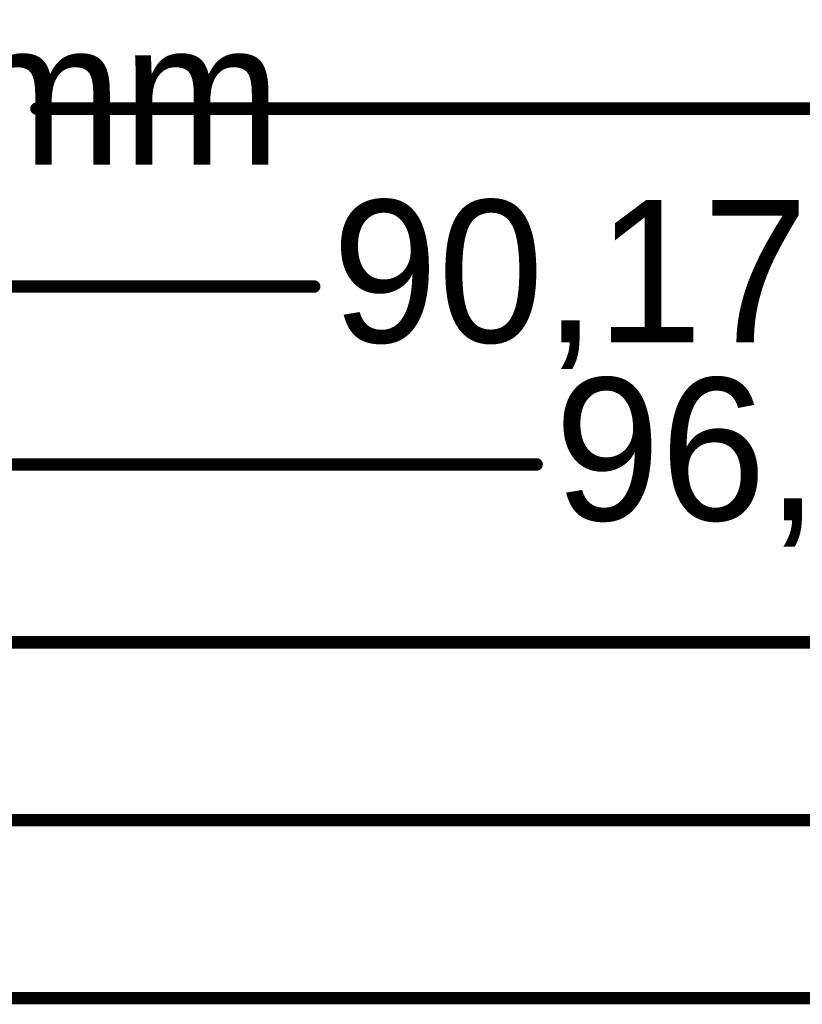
# Model space of a CAD drawing. Header units: millimetres. Extents: x 0 to 154, y -22 to 67.
# Tile 21 of 116: x 37 to 48, y -20 to -6. Entities that reach past the tile are written whole.
import ezdxf

# ---------------------------------------------------------------- set-up
doc = ezdxf.new("R2010")
doc.units = ezdxf.units.MM
doc.layers.add('Mechanical3', color=76, linetype='Continuous')

msp = doc.modelspace()

# ---------------------------------------------------------------- linework, layer by layer
at = {"layer": 'Mechanical3', "const_width": 0.178}
for points in [[(36.812, -7.62), (66.04, -7.62)], [(0, -10.16), (40.776, -10.16)], [(0, -12.7), (43.951, -12.7)], [(0, -15.24), (59.364, -15.24)], [(0, -17.78), (62.221, -17.78)], [(0, -20.32), (63.491, -20.32)]]:
    msp.add_lwpolyline(points, dxfattribs=at)
at = {"layer": 'Mechanical3', "const_width": 0.0889}
for points in [[(36.767, -7.62, 1), (36.856, -7.62, 1)], [(40.731, -10.16, 1), (40.82, -10.16, 1)], [(43.906, -12.7, 1), (43.995, -12.7, 1)]]:
    msp.add_lwpolyline(points, format="xyb", close=True, dxfattribs=at)

# ---------------------------------------------------------------- texts
at = {"layer": 'Mechanical3'}
for s, p in [('66,04mm', (28.974, -8.418)), ('90,17mm', (41.03, -10.958)), ('96,52mm', (44.205, -13.498))]:
    msp.add_text(s, height=2.032, dxfattribs=at).set_placement(p)

doc.saveas('drawing.dxf')
